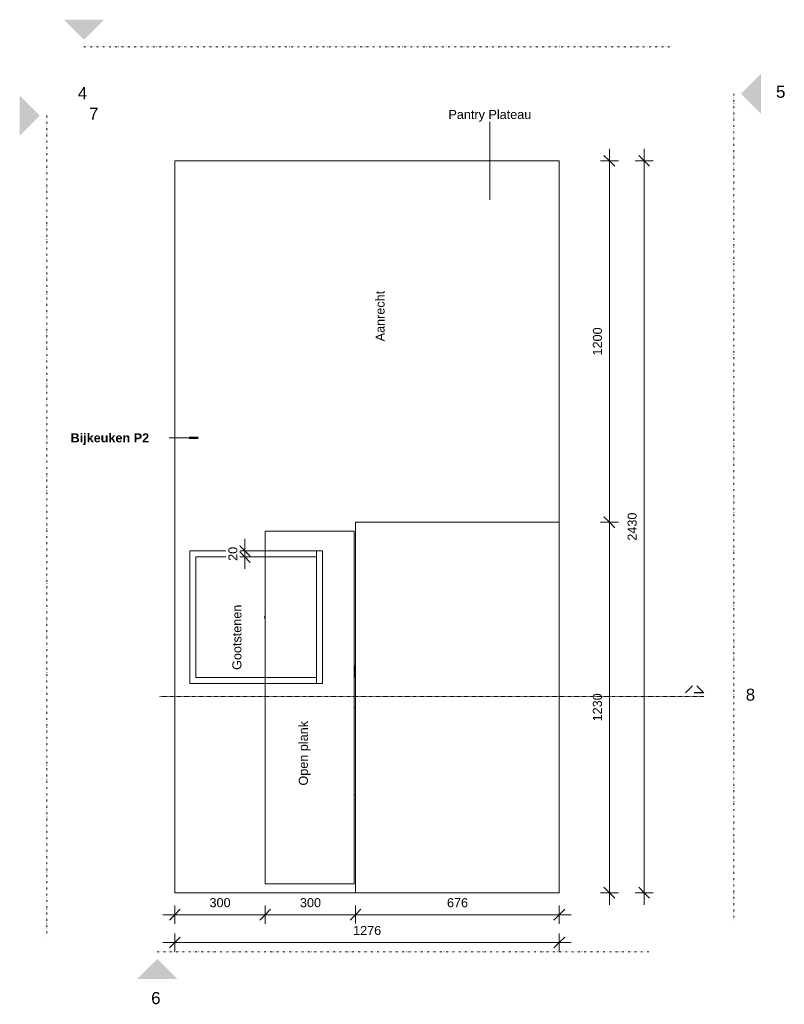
# Model space of a CAD drawing. Header units: millimetres. Extents: x 105751 to 149560, y -70775 to 99880.
# Tile 9 of 10: x 105751 to 108288, y 94631 to 97900. Entities that reach past the tile are written whole.
import ezdxf

# ---------------------------------------------------------------- set-up
doc = ezdxf.new("R2010")
doc.units = ezdxf.units.MM
for name, pattern in [('Dash 1_16_', [3.175, 1.5875, -1.5875]), ('Dash dot dot', [20.6375, 6.35, -4.7625, 0, -4.7625, 0, -4.7625]), ('Overhead xxSmall', [2.579688, 1.5875, -0.992188])]:
    doc.linetypes.add(name, pattern=pattern)
for name, color, linetype, lineweight in [('0-1', 7, 'Continuous', 5), ('A----M-', 8, 'Continuous', 5), ('A----M--20', 8, 'Continuous', 5), ('A09-C---1', 55, 'Dash dot dot', 5), ('A09-C---2', 8, 'Dash dot dot', 5), ('A09-C---3', 8, 'Dash 1_16_', 13), ('A09-C---4', 215, 'Dash 1_16_', 25), ('A09-C---5', 8, 'Dash 1_16_', 5), ('A09-NT--1', 7, 'Continuous', 13), ('A09-NT--2', 50, 'Continuous', 50), ('A59-----1', 55, 'Continuous', 5), ('A79-Y--', 8, 'Continuous', 13), ('A79-Y---1', 7, 'Continuous', 13), ('A79-Y---2', 8, 'Continuous', 5), ('A99-----1', 1, 'Overhead xxSmall', 13), ('A99--I-', 1, 'Continuous', 5)]:
    doc.layers.add(name, color=color, linetype=linetype, lineweight=lineweight)
doc.styles.add('Arial', font='arial.ttf', dxfattribs={"height": 30})
doc.styles.add('Arial_1', font='arial.ttf', dxfattribs={"height": 40})
doc.styles.add('Arial_B', font='arialbd.ttf', dxfattribs={"height": 30})
doc.dimstyles.new('Diagonal_1_5_mm', dxfattribs={"dimscale": 304.8, "dimtxt": 30.607782, "dimasz": 0.11811, "dimexe": 0.098425, "dimexo": 0.0625, "dimgap": 0.052493, "dimtad": 1, "dimdec": 0, "dimzin": 0, "dimdsep": 46, "dimtxsty": 'Arial', "dimblk1": 'OBLIQUE', "dimblk2": 'OBLIQUE', "dimsah": 1, "dimcen": 0.09, "dimdle": 0.131234, "dimazin": 2, "dimtfac": 1, "dimtdec": 4, "dimtix": 1, "dimtmove": 0, "dimatfit": 3, "dimfxl": 0.098425, "dimfxlon": 1, "dimtvp": 1, "dimtfill": 1, "dimtolj": 1, "dimtzin": 0, "dimarcsym": 2})

# ---------------------------------------------------------------- blocks, each defined once
blk = doc.blocks.new('711 Pantry Plateau - Pantry Plateau-3071815-P2 Pantry Plan')
at = {"layer": 'A79-Y---1'}
for p, q in [((-367.3, 1815), (-1043.3, 1815)), ((-1043.3, 1815), (-1043.3, 585)), ((-367.3, 585), (-367.3, 1815)), ((232.7, 1815), (-367.3, 1815)), ((232.7, -615), (232.7, 1815)), ((-362.3, 1785), (-362.3, 615)), ((-67.3, 1785), (-362.3, 1785)), ((-67.3, 615), (-67.3, 1785)), ((182.7, 1120), (-67.3, 1120)), ((-67.3, 1120), (182.7, 1120)), ((182.7, 680), (182.7, 1120)), ((182.7, 1120), (182.7, 680)), ((-67.3, 1100), (162.7, 1100)), ((162.7, 1100), (162.7, 700)), ((162.7, 700), (-67.3, 700)), ((-67.3, 680), (182.7, 680)), ((182.7, 680), (-67.3, 680)), ((-362.3, 615), (-67.3, 615)), ((-1043.3, 585), (-367.3, 585)), ((-1043.3, 585), (-1043.3, -615)), ((-1043.3, -615), (232.7, -615))]:
    blk.add_line(p, q, dxfattribs=at)
blk = doc.blocks.new('HSR-D_SHL_ARCH_Vaste Inrichting_rvt-1-P2 Pantry Plan')
at = {"layer": 'A79-Y--', "rotation": 180}
blk.add_blockref('711 Pantry Plateau - Pantry Plateau-3071815-P2 Pantry Plan', (106498.2, 96816.2), dxfattribs=at)
blk = doc.blocks.new('717 Toilet Dispenser Exclusive - 717 Toilet Dispenser Exclusive-18296870-P2 Pantry Plan')
at = {"layer": 'A79-Y---2'}
for p, q in [((-18, 0), (-18, -3)), ((-18, -3), (18, -3)), ((-10, 0), (-10, -5)), ((10, -5), (10, 0)), ((18, -3), (18, 0))]:
    blk.add_line(p, q, dxfattribs=at)
blk = doc.blocks.new('717 Paper Dispenser - 717 Paper Dispenser-18297893-P2 Pantry Plan')
at = {"layer": 'A79-Y---2'}
for p, q in [((-145, 0), (-145, -5)), ((145, -5), (145, 0))]:
    blk.add_line(p, q, dxfattribs=at)
blk = doc.blocks.new('Kitchen_Taps_Mixers_Mora-INXX-II-Sharp-Kitchen-Mixer_272051 - G3_8_ Brushed nickel-18373958-P2 Pantry Plan')
at = {"layer": 'A59-----1'}
blk.add_arc((0, -230), 12, 237.1728, 302.8272, dxfattribs=at)
blk = doc.blocks.new('DIMBLOCK1-P2 Pantry Plan')
at = {"layer": 'A----M--20'}
for p, q in [((107823.4, 97471.2), (107823.4, 94961.2)), ((107793.4, 97431.2), (107853.4, 97431.2)), ((107823.4, 97431.2), (107793.4, 97431.2)), ((107793.4, 95001.2), (107853.4, 95001.2)), ((107823.4, 95001.2), (107793.4, 95001.2))]:
    blk.add_line(p, q, dxfattribs=at)
at = {"layer": 'A----M--20', "lineweight": 35}
for p, q in [((107823.4, 97431.2), (107805.4, 97449.2)), ((107823.4, 97431.2), (107841.4, 97413.2)), ((107823.4, 95001.2), (107805.4, 95019.2)), ((107823.4, 95001.2), (107841.4, 94983.2))]:
    blk.add_line(p, q, dxfattribs=at)
at = {"layer": 'A----M--20', "color": 0, "insert": (107768.4, 96170.1), "char_height": 30, "width": 110.753, "attachment_point": 1, "rotation": 90, "line_spacing_factor": 0.941778, "style": 'Arial', "bg_fill": 3, "box_fill_scale": 1.25, "bg_fill_color": 256, "bg_fill_true_color": 13158600, "bg_fill_transparency": 0}
blk.add_mtext('2430', dxfattribs=at)
blk = doc.blocks.new('_Oblique')
at = {"color": 0, "linetype": 'ByBlock', "lineweight": -2}
blk.add_line((-0.5, -0.5), (0.5, 0.5), dxfattribs=at)
blk = doc.blocks.new('DIMBLOCK2-P2 Pantry Plan')
at = {"layer": 'A----M--20'}
for p, q in [((107708, 94961.2), (107708, 96271.2)), ((107678, 96231.2), (107738, 96231.2)), ((107708, 96231.2), (107678, 96231.2)), ((107678, 95001.2), (107738, 95001.2)), ((107708, 95001.2), (107678, 95001.2))]:
    blk.add_line(p, q, dxfattribs=at)
at = {"layer": 'A----M--20', "lineweight": 35}
for p, q in [((107708, 96231.2), (107690, 96249.2)), ((107708, 96231.2), (107726, 96213.2)), ((107708, 95001.2), (107690, 95019.2)), ((107708, 95001.2), (107726, 94983.2))]:
    blk.add_line(p, q, dxfattribs=at)
at = {"layer": 'A----M--20', "color": 0, "insert": (107653, 95570.1), "char_height": 30, "width": 110.753, "attachment_point": 1, "rotation": 90, "line_spacing_factor": 0.941778, "style": 'Arial', "bg_fill": 3, "box_fill_scale": 1.25, "bg_fill_color": 256, "bg_fill_true_color": 13158600, "bg_fill_transparency": 0}
blk.add_mtext('1230', dxfattribs=at)
blk = doc.blocks.new('DIMBLOCK3-P2 Pantry Plan')
at = {"layer": 'A----M--20'}
for p, q in [((107708, 97471.2), (107708, 96191.2)), ((107678, 97431.2), (107738, 97431.2)), ((107708, 97431.2), (107678, 97431.2)), ((107678, 96231.2), (107738, 96231.2)), ((107708, 96231.2), (107678, 96231.2))]:
    blk.add_line(p, q, dxfattribs=at)
at = {"layer": 'A----M--20', "lineweight": 35}
for p, q in [((107708, 97431.2), (107690, 97449.2)), ((107708, 97431.2), (107726, 97413.2)), ((107708, 96231.2), (107690, 96249.2)), ((107708, 96231.2), (107726, 96213.2))]:
    blk.add_line(p, q, dxfattribs=at)
at = {"layer": 'A----M--20', "color": 0, "insert": (107653, 96785.1), "char_height": 30, "width": 110.753, "attachment_point": 1, "rotation": 90, "line_spacing_factor": 0.941778, "style": 'Arial', "bg_fill": 3, "box_fill_scale": 1.25, "bg_fill_color": 256, "bg_fill_true_color": 13158600, "bg_fill_transparency": 0}
blk.add_mtext('1200', dxfattribs=at)
blk = doc.blocks.new('Section - Detail Number-13386675-P2 Pantry Plan')
at = {"layer": 'A09-C---1'}
blk.add_hatch(color=256, dxfattribs=at).paths.add_polyline_path([(0.01, -1.18), (3.35, -4.52), (-3.33, -4.52)])
blk = doc.blocks.new('Detail View - Detail - Detail Number-13476530-P2 Pantry Plan')
at = {"layer": 'A09-C---4'}
for p, q in [((0, 0.609375), (1.5, 2.109375)), ((3, 0.609375), (1.5, 2.109375)), ((0, 0.609375), (3, 0.609375))]:
    blk.add_line(p, q, dxfattribs=at)
blk = doc.blocks.new('DIMBLOCK4-P2 Pantry Plan')
at = {"layer": 'A----M--20'}
for p, q in [((106498.2, 96176.2), (106498.2, 96076.2)), ((106528.2, 96136.2), (106468.2, 96136.2)), ((106498.2, 96136.2), (106528.2, 96136.2)), ((106528.2, 96116.2), (106468.2, 96116.2)), ((106498.2, 96116.2), (106528.2, 96116.2))]:
    blk.add_line(p, q, dxfattribs=at)
at = {"layer": 'A----M--20', "lineweight": 35}
for p, q in [((106498.2, 96136.2), (106480.2, 96154.2)), ((106498.2, 96116.2), (106480.2, 96134.2)), ((106498.2, 96136.2), (106516.2, 96118.2)), ((106498.2, 96116.2), (106516.2, 96098.2))]:
    blk.add_line(p, q, dxfattribs=at)
at = {"layer": 'A----M--20', "color": 0, "insert": (106443.3, 96103.1), "char_height": 30, "width": 55.377, "attachment_point": 1, "rotation": 90, "line_spacing_factor": 0.941778, "style": 'Arial', "bg_fill": 3, "box_fill_scale": 1.25, "bg_fill_color": 256, "bg_fill_true_color": 13158600, "bg_fill_transparency": 0}
blk.add_mtext('20', dxfattribs=at)
blk = doc.blocks.new('DIMBLOCK5-P2 Pantry Plan')
at = {"layer": 'A----M--20'}
for p, q in [((106865.5, 94958.2), (106865.5, 94898.2)), ((106865.5, 94928.2), (106865.5, 94958.2)), ((107541.5, 94958.2), (107541.5, 94898.2)), ((107541.5, 94928.2), (107541.5, 94958.2)), ((106825.5, 94928.2), (107581.5, 94928.2))]:
    blk.add_line(p, q, dxfattribs=at)
at = {"layer": 'A----M--20', "lineweight": 35}
for p, q in [((106865.5, 94928.2), (106883.5, 94946.2)), ((107541.5, 94928.2), (107559.5, 94946.2)), ((106865.5, 94928.2), (106847.5, 94910.2)), ((107541.5, 94928.2), (107523.5, 94910.2))]:
    blk.add_line(p, q, dxfattribs=at)
at = {"layer": 'A----M--20', "color": 0, "insert": (107168.9, 94983.1), "char_height": 30, "width": 83.065, "attachment_point": 1, "line_spacing_factor": 0.941778, "style": 'Arial', "bg_fill": 3, "box_fill_scale": 1.25, "bg_fill_color": 256, "bg_fill_true_color": 13158600, "bg_fill_transparency": 0}
blk.add_mtext('676', dxfattribs=at)
blk = doc.blocks.new('DIMBLOCK6-P2 Pantry Plan')
at = {"layer": 'A----M--20'}
for p, q in [((106265.5, 94958.2), (106265.5, 94898.2)), ((106265.5, 94928.2), (106265.5, 94958.2)), ((106565.5, 94958.2), (106565.5, 94898.2)), ((106565.5, 94928.2), (106565.5, 94958.2)), ((106225.5, 94928.2), (106565.5, 94928.2))]:
    blk.add_line(p, q, dxfattribs=at)
at = {"layer": 'A----M--20', "lineweight": 35}
for p, q in [((106265.5, 94928.2), (106283.5, 94946.2)), ((106565.5, 94928.2), (106583.5, 94946.2)), ((106265.5, 94928.2), (106247.5, 94910.2)), ((106565.5, 94928.2), (106547.5, 94910.2))]:
    blk.add_line(p, q, dxfattribs=at)
at = {"layer": 'A----M--20', "color": 0, "insert": (106380.9, 94983.1), "char_height": 30, "width": 83.065, "attachment_point": 1, "line_spacing_factor": 0.941778, "style": 'Arial', "bg_fill": 3, "box_fill_scale": 1.25, "bg_fill_color": 256, "bg_fill_true_color": 13158600, "bg_fill_transparency": 0}
blk.add_mtext('300', dxfattribs=at)
blk = doc.blocks.new('DIMBLOCK7-P2 Pantry Plan')
at = {"layer": 'A----M--20'}
for p, q in [((106565.5, 94958.2), (106565.5, 94898.2)), ((106565.5, 94928.2), (106565.5, 94958.2)), ((106865.5, 94958.2), (106865.5, 94898.2)), ((106865.5, 94928.2), (106865.5, 94958.2)), ((106565.5, 94928.2), (106905.5, 94928.2))]:
    blk.add_line(p, q, dxfattribs=at)
at = {"layer": 'A----M--20', "lineweight": 35}
for p, q in [((106565.5, 94928.2), (106583.5, 94946.2)), ((106865.5, 94928.2), (106883.5, 94946.2)), ((106565.5, 94928.2), (106547.5, 94910.2)), ((106865.5, 94928.2), (106847.5, 94910.2))]:
    blk.add_line(p, q, dxfattribs=at)
at = {"layer": 'A----M--20', "color": 0, "insert": (106680.9, 94983.1), "char_height": 30, "width": 83.065, "attachment_point": 1, "line_spacing_factor": 0.941778, "style": 'Arial', "bg_fill": 3, "box_fill_scale": 1.25, "bg_fill_color": 256, "bg_fill_true_color": 13158600, "bg_fill_transparency": 0}
blk.add_mtext('300', dxfattribs=at)
blk = doc.blocks.new('DIMBLOCK8-P2 Pantry Plan')
at = {"layer": 'A----M--20'}
for p, q in [((106265.5, 94865.9), (106265.5, 94805.9)), ((106265.5, 94835.9), (106265.5, 94865.9)), ((107541.5, 94865.9), (107541.5, 94805.9)), ((107541.5, 94835.9), (107541.5, 94865.9)), ((106225.5, 94835.9), (107581.5, 94835.9))]:
    blk.add_line(p, q, dxfattribs=at)
at = {"layer": 'A----M--20', "lineweight": 35}
for p, q in [((106265.5, 94835.9), (106283.5, 94853.9)), ((107541.5, 94835.9), (107559.5, 94853.9)), ((106265.5, 94835.9), (106247.5, 94817.9)), ((107541.5, 94835.9), (107523.5, 94817.9))]:
    blk.add_line(p, q, dxfattribs=at)
at = {"layer": 'A----M--20', "color": 0, "insert": (106857.4, 94890.8), "char_height": 30, "width": 110.753, "attachment_point": 1, "line_spacing_factor": 0.941778, "style": 'Arial', "bg_fill": 3, "box_fill_scale": 1.25, "bg_fill_color": 256, "bg_fill_true_color": 13158600, "bg_fill_transparency": 0}
blk.add_mtext('1276', dxfattribs=at)

msp = doc.modelspace()

# ---------------------------------------------------------------- linework, layer by layer
at = {"layer": 'A09-C---1'}
for p, q in [((105964, 97809.8), (107913.5, 97809.8)), ((108121.2, 97654.4), (108121.2, 94908.1)), ((105841.2, 97581.6), (105841.2, 94852)), ((106207.5, 94804.9), (107840.1, 94804.9))]:
    msp.add_line(p, q, dxfattribs=at)
at = {"layer": 'A09-NT--1'}
for p, q in [((106224.2, 96511.6), (106222.8, 96511.6)), ((106343.1, 96511.6), (106224.2, 96511.6))]:
    msp.add_line(p, q, dxfattribs=at)
at = {"layer": 'A09-NT--2'}
msp.add_line((106343.1, 96511.6), (106313.1, 96511.6), dxfattribs=at)
at = {"layer": 'A99-----1'}
for p, q in [((106565.5, 96136.2), (106755.5, 96136.2)), ((106735.5, 95696.2), (106735.5, 96136.2)), ((106755.5, 96136.2), (106755.5, 95696.2)), ((106735.5, 96116.2), (106565.5, 96116.2)), ((106565.5, 95716.2), (106735.5, 95716.2)), ((106755.5, 95696.2), (106565.5, 95696.2))]:
    msp.add_line(p, q, dxfattribs=at)
at = {"layer": 'A99--I-'}
msp.add_line((107310.7, 97302.2), (107310.7, 97561.2), dxfattribs=at)

# ---------------------------------------------------------------- block references
at = {"layer": '0-1'}
msp.add_blockref('HSR-D_SHL_ARCH_Vaste Inrichting_rvt-1-P2 Pantry Plan', (0, 0), dxfattribs=at)
at = {"layer": 'A09-C---1', "extrusion": (0, 0, -1), "xscale": 19.99999999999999, "yscale": 19.99999999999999, "zscale": 19.99999999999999}
for p, rotation in [((-105964, 97809.8), 180), ((-108121.2, 97654.4), 270.0000000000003)]:
    msp.add_blockref('Section - Detail Number-13386675-P2 Pantry Plan', p, dxfattribs=dict(at, rotation=rotation))
at = {"layer": 'A09-C---1', "xscale": 19.99999999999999, "yscale": 19.99999999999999, "zscale": 19.99999999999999, "rotation": 269.9999999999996}
msp.add_blockref('Section - Detail Number-13386675-P2 Pantry Plan', (105841.2, 97581.6), dxfattribs=at)
at = {"layer": 'A09-C---1', "xscale": 19.99999999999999, "yscale": 19.99999999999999, "zscale": 19.99999999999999}
msp.add_blockref('Section - Detail Number-13386675-P2 Pantry Plan', (106207.5, 94804.9), dxfattribs=at)
at = {"layer": 'A09-C---4', "extrusion": (0, 0, -1), "xscale": 19.99999999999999, "yscale": 19.99999999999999, "zscale": 19.99999999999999}
msp.add_blockref('Detail View - Detail - Detail Number-13476530-P2 Pantry Plan', (-108020.8, 95653), dxfattribs=at)
at = {"layer": 'A59-----1', "rotation": 269.9999999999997}
msp.add_blockref('Kitchen_Taps_Mixers_Mora-INXX-II-Sharp-Kitchen-Mixer_272051 - G3_8_ Brushed nickel-18373958-P2 Pantry Plan', (106805.5, 95916.2), dxfattribs=at)
at = {"layer": 'A79-Y---2'}
for name, p, rotation in [('717 Toilet Dispenser Exclusive - 717 Toilet Dispenser Exclusive-18296870-P2 Pantry Plan', (106865.5, 95736.2), 270.0000000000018), ('717 Paper Dispenser - 717 Paper Dispenser-18297893-P2 Pantry Plan', (106865.5, 95471.2), 270.0000000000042)]:
    msp.add_blockref(name, p, dxfattribs=dict(at, rotation=rotation))

# ---------------------------------------------------------------- texts
at = {"layer": 'A09-C---2', "char_height": 40, "width": 38.481, "attachment_point": 1, "style": 'Arial_1'}
for s, insert in [('4', (105943.8, 97676.2)), ('5', (108261, 97680.9)), ('7', (105981, 97608)), ('6', (106187.3, 94671.3))]:
    msp.add_mtext(s, dxfattribs=dict(at, insert=insert))
at = {"layer": 'A09-C---5', "insert": (108160.5, 95678.8), "char_height": 40, "width": 38.481, "attachment_point": 1, "style": 'Arial_1'}
msp.add_mtext('8', dxfattribs=at)
at = {"layer": 'A09-NT--1', "insert": (105919.6, 96526.6), "char_height": 30, "width": 319.072, "attachment_point": 1, "style": 'Arial_B', "bg_fill": 3, "box_fill_scale": 1.25, "bg_fill_color": 256, "bg_fill_true_color": 13158600, "bg_fill_transparency": 0}
msp.add_mtext('Bijkeuken P2', dxfattribs=at)

# ---------------------------------------------------------------- dimensions: what is measured, and where the dimension line sits
at = {"layer": 'A----M-'}
for base, p1, p2, override, picture, middle in [((107823.4, 95001.2), (107793.4, 97431.2), (107793.4, 95001.2), {"dimpost": '<>', "dimfxl": 2430}, 'DIMBLOCK1-P2 Pantry Plan', (107792, 96216.2)), ((107708, 96231.2), (107678, 95001.2), (107678, 96231.2), {"dimpost": '<>', "dimfxl": 1230}, 'DIMBLOCK2-P2 Pantry Plan', (107676.6, 95616.2))]:
    dim = msp.add_linear_dim(base=base, p1=p1, p2=p2, angle=90, dimstyle='Diagonal_1_5_mm', override=override, dxfattribs=at)
    dim.commit()
    dim.dimension.update_dxf_attribs({"geometry": picture, "text_midpoint": middle})
for base, p1, p2, override, picture, middle in [((106565.5, 94928.2), (106265.5, 94958.2), (106565.5, 94958.2), {"dimpost": '<>', "dimfxl": 300}, 'DIMBLOCK6-P2 Pantry Plan', (106415.5, 94959.5)), ((107541.5, 94928.2), (106865.5, 94958.2), (107541.5, 94958.2), {"dimpost": '<>', "dimfxl": 676}, 'DIMBLOCK5-P2 Pantry Plan', (107203.5, 94959.5))]:
    dim = msp.add_linear_dim(base=base, p1=p1, p2=p2, dimstyle='Diagonal_1_5_mm', override=override, dxfattribs=at)
    dim.commit()
    dim.dimension.update_dxf_attribs({"geometry": picture, "text_midpoint": middle})

# ---------------------------------------------------------------- next in the draw order: linework, layer by layer
at = {"layer": 'A09-C---3'}
msp.add_line((108020.8, 95653), (106213.4, 95653), dxfattribs=at)

# ---------------------------------------------------------------- next in the draw order: texts
at = {"layer": 'A09-NT--1', "char_height": 30, "attachment_point": 1, "rotation": 90, "style": 'Arial', "bg_fill": 3, "box_fill_scale": 1.25, "bg_fill_color": 256, "bg_fill_true_color": 13158600, "bg_fill_transparency": 0}
for s, insert, width in [('Aanrecht', (106931.8, 96832), 203.629), ('Gootstenen', (106456.7, 95741), 261.35), ('Open plank', (106677.2, 95357), 258.143)]:
    msp.add_mtext(s, dxfattribs=dict(at, insert=insert, width=width))
at = {"layer": 'A99--I-', "insert": (107173.8, 97600.4), "char_height": 30, "width": 330.295, "attachment_point": 1, "style": 'Arial', "bg_fill": 3, "box_fill_scale": 1.25, "bg_fill_color": 256, "bg_fill_true_color": 13158600, "bg_fill_transparency": 0}
msp.add_mtext('Pantry Plateau', dxfattribs=at)

# ---------------------------------------------------------------- next in the draw order: dimensions: what is measured, and where the dimension line sits
at = {"layer": 'A----M-'}
for base, p1, p2, override, picture, middle in [((107708, 96231.2), (107678, 97431.2), (107678, 96231.2), {"dimpost": '<>', "dimfxl": 1200}, 'DIMBLOCK3-P2 Pantry Plan', (107676.6, 96831.2)), ((106498.2, 96116.2), (106528.2, 96136.2), (106528.2, 96116.2), {"dimpost": '<>', "dimfxl": 20}, 'DIMBLOCK4-P2 Pantry Plan', (106466.9, 96126.2))]:
    dim = msp.add_linear_dim(base=base, p1=p1, p2=p2, angle=90, dimstyle='Diagonal_1_5_mm', override=override, dxfattribs=at)
    dim.commit()
    dim.dimension.update_dxf_attribs({"geometry": picture, "text_midpoint": middle})
dim = msp.add_linear_dim(base=(106865.5, 94928.2), p1=(106565.5, 94958.2), p2=(106865.5, 94958.2), dimstyle='Diagonal_1_5_mm', override={"dimpost": '<>', "dimfxl": 300}, dxfattribs=at)
dim.commit()
dim.dimension.update_dxf_attribs({"geometry": 'DIMBLOCK7-P2 Pantry Plan', "text_midpoint": (106715.5, 94959.5)})

# ---------------------------------------------------------------- next in the draw order: dimensions: what is measured, and where the dimension line sits
dim = msp.add_linear_dim(base=(107541.5, 94835.9), p1=(106265.5, 94865.9), p2=(107541.5, 94865.9), dimstyle='Diagonal_1_5_mm', override={"dimpost": '<>', "dimfxl": 1276}, dxfattribs=at)
dim.commit()
dim.dimension.update_dxf_attribs({"geometry": 'DIMBLOCK8-P2 Pantry Plan', "text_midpoint": (106903.5, 94867.2)})

doc.saveas('drawing.dxf')
